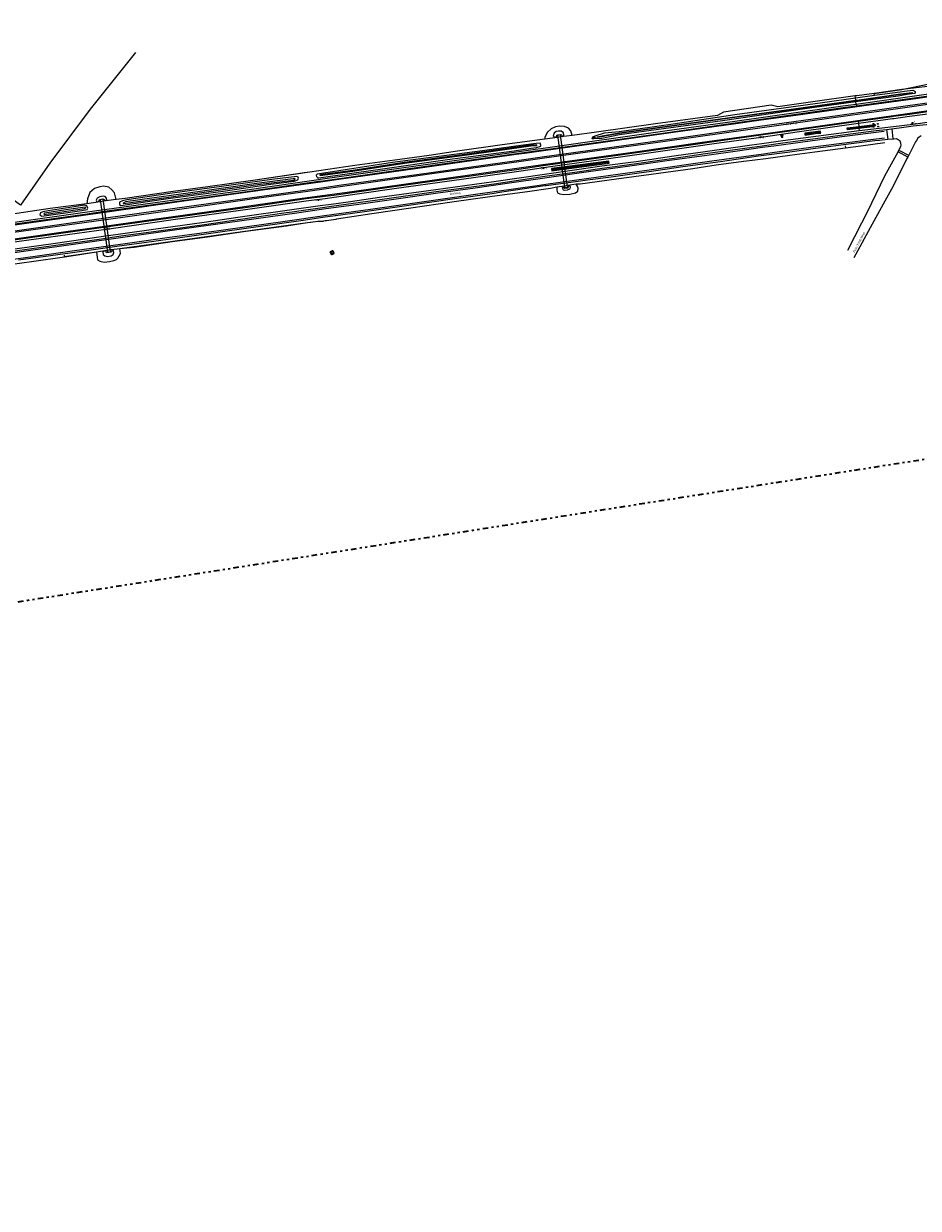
# Model space of a CAD drawing. Header units: metres. Extents: x 169249 to 194689, y 406250 to 412203.
# Tile 202 of 256: x 182966 to 183373, y 409037 to 409575. Entities that reach past the tile are written whole.
import ezdxf
from ezdxf.enums import TextEntityAlignment as Align

# ---------------------------------------------------------------- set-up
doc = ezdxf.new("R2010")
doc.units = ezdxf.units.M
doc.linetypes.add('BGT_NLCS_N264$0$AL-TEKENBLADGRENS', pattern=[11.5, 2.5, -1.5, 1, -1.5, 1, -1.5, 2.5])
doc.layers.get('0').update_dxf_attribs({"linetype": 'CONTINUOUS'})
for name, color, linetype, lineweight in [('BGT_NLCS_N264$0$B-WE-FV-FAUNAPASSAGE-GV', 252, 'CONTINUOUS', 18), ('BGT_NLCS_N264$0$B-WE-FV-GELEIDING_WILDRASTER-G', 252, 'CONTINUOUS', 18), ('BGT_NLCS_N264$0$B-WE-GW-WATERGANG_SLOOT_BODEM-G', 252, 'CONTINUOUS', 18), ('BGT_NLCS_N264$0$B-WE-OG-TOPOGRAFIE_BEBOUWING-G', 252, 'CONTINUOUS', 35), ('BGT_NLCS_N264$0$B-WE-OG-TOPOGRAFIE_WATER-GV', 252, 'CONTINUOUS', 18), ('BGT_NLCS_N264$0$B-WE-OG-TOPOGRAFIE_WEG_BERM-GV', 252, 'CONTINUOUS', 18), ('BGT_NLCS_N264$0$B-WE-VW-BEWEGWIJZERING_DRAAGCONSTRUCTIE-S', 252, 'CONTINUOUS', 25), ('BGT_NLCS_N264$0$B-WE-VW-VERKEERSTEKEN_BORD-S', 252, 'CONTINUOUS', 25), ('BGT_NLCS_N264$0$X-XX-AL-TEKENBLADGRENS-G', 252, 'BGT_NLCS_N264$0$AL-TEKENBLADGRENS', 35), ('X-XX-AL-REFERENTIE-G', 7, 'CONTINUOUS', 18)]:
    doc.layers.add(name, color=color, linetype=linetype, lineweight=lineweight)
for name, color, linetype in [('BGT_NLCS_N264$0$B-WE-IE-MEUBILAIR_WEGMEUBILAIR-S', 252, 'CONTINUOUS'), ('BGT_NLCS_N264$0$B-WE-IE-TERREINAFSCHEIDING_KUNSTMATIG_HEKWERK_RASTER-G', 252, 'CONTINUOUS'), ('BGT_NLCS_N264$0$B-WE-OG-TOPOGRAFIE_WATER_SLOOT-GV', 252, 'CONTINUOUS'), ('BGT_NLCS_N264$0$B-WE-OG-TOPOGRAFIE_WEG_RIJWEG-G', 252, 'CONTINUOUS'), ('BGT_NLCS_N264$0$B-WE-VW-MARKERING-G', 252, 'CONTINUOUS'), ('BGT_NLCS_N264$0$B-WE-VW-VERKEERSTEKEN_DRAAGCONSTRUCTIE-S', 252, 'CONTINUOUS'), ('BGT_NLCS_N264$0$Label_Openbareruimte', 252, 'CONTINUOUS'), ('BGT_NLCS_N264$0$Label_Puntobject', 252, 'CONTINUOUS'), ('BGT_NLCS_N264$0$Taludsymbool_Oever', 252, 'CONTINUOUS')]:
    doc.layers.add(name, color=color, linetype=linetype)
doc.styles.add('BGT_NLCS_N264$0$NLCS-ISO', font='NLCS-ISO.ttf')
doc.styles.add('BGT_NLCS_N264$0$STANDARD', font='txt')

# ---------------------------------------------------------------- blocks, each defined once
blk = doc.blocks.new('BGT_NLCS_N264$0$SIE-WEG_WEGWIJZER-SO')
for q in [(-0.29, -0.29), (0, 0.41), (0.29, -0.29)]:
    blk.add_line((0, 0), q)
blk.add_circle((0, 0), 0.413)
blk = doc.blocks.new('BGT_NLCS_N264$0$SIE-WEG_SCHRIKHEK')
for points in [[(-1.125, 0), (-1.125, 0.1), (-1.5, 0.1), (-1.5, 0)], [(-0.375, 0), (-0.375, 0.1), (-0.75, 0.1), (-0.75, 0)], [(0.375, 0.1), (0, 0.1), (0, 0), (0.375, 0)], [(1.125, 0), (1.125, 0.1), (0.75, 0.1), (0.75, 0)]]:
    blk.add_hatch(color=0).paths.add_polyline_path(points)
at = {"color": 0}
for p, q in [((-1.125, 0), (-1.125, 0.1)), ((-0.75, 0), (-0.75, 0.1)), ((-0.375, 0), (-0.375, 0.1)), ((0, 0.1), (0, 0)), ((0.375, 0.1), (0.375, 0)), ((0.75, 0.1), (0.75, 0)), ((1.125, 0.1), (1.125, 0))]:
    blk.add_line(p, q, dxfattribs=at)
at = {"flags": 128}
for points in [[(-1.5, 0.1), (1.5, 0.1), (1.5, 0), (-1.5, 0)], [(-1.0125, 0.1), (-1.0125, 0.25), (-0.8625, 0.25), (-0.8625, 0.1)], [(0.8625, 0.1), (0.8625, 0.25), (1.0125, 0.25), (1.0125, 0.1)]]:
    blk.add_lwpolyline(points, close=True, dxfattribs=at)
blk = doc.blocks.new('BGT_NLCS_N264$0$SIE-WEG_STRAATNAAMBORD_PAAL-SO')
blk.add_line((-0.3, 0), (0.3, 0))
for radius in [0.2, 0.0745]:
    blk.add_circle((0, 0), radius)
at = {"style": 'BGT_NLCS_N264$0$NLCS-ISO'}
blk.add_attdef('STRAATNAAMBORD', (0.28, 0.29), '', height=0.35, dxfattribs=at)
blk = doc.blocks.new('BGT_NLCS_N264$0$SIE-WEG_PAAL_ALGEMEEN_TYPE_02-SO')
at = {"ltscale": 0.5}
h = blk.add_hatch(color=256, dxfattribs=at)
h.paths.add_polyline_path([(0, 0), (0.1875, 0, 0.41421356), (0, 0.1875)])
h.paths.add_polyline_path([(0, -0.1875), (0, 0), (-0.1875, 0, 0.41421356)])
for p, q in [((-0.1875, 0), (0.1875, 0)), ((0, -0.1875), (0, 0.1875))]:
    blk.add_line(p, q, dxfattribs=at)
blk.add_circle((0, 0), 0.1875, dxfattribs=at)
blk = doc.blocks.new('BGT_NLCS_N264$0$SIE-WEG_VERKEERSBORD_PAAL-SO')
blk.add_line((-0.3, 0), (0.3, 0))
for radius in [0.2, 0.0745]:
    blk.add_circle((0, 0), radius)
blk = doc.blocks.new('BGT_NLCS_N264$0$BGT_NLCS_N264_ACAD_1_FMEBLOCK14')
at = {"layer": 'BGT_NLCS_N264$0$Taludsymbool_Oever', "color": 7, "lineweight": 18}
for p, q in [((-0.58, 0.35, 17.38), (0.83, -0.17, 17.38)), ((-0.05, 0.55, 17.38), (0.4, 0.39, 17.38)), ((-0.83, -0.36, 17.38), (-0.3, -0.55, 17.38)), ((-0.71, -0.01, 17.38), (0.14, -0.32, 17.38))]:
    blk.add_line(p, q, dxfattribs=at)
blk = doc.blocks.new('BGT_NLCS_N264')
at = {"layer": 'BGT_NLCS_N264$0$B-WE-FV-FAUNAPASSAGE-GV'}
for points in [[(183208.74, 409524.5, 16.08), (183212.05, 409500.69, 16.49), (183213.41, 409500.87, 16.54), (183210.11, 409524.7, 16.09), (183208.74, 409524.5, 16.08)], [(183005.85, 409471.6, 16.29), (183002.47, 409495.41, 16), (183001.11, 409495.22, 15.99), (183004.49, 409471.44, 16.32), (183005.85, 409471.6, 16.29)]]:
    blk.add_polyline3d(points, dxfattribs=at)
at = {"layer": 'BGT_NLCS_N264$0$B-WE-FV-GELEIDING_WILDRASTER-G'}
for p, q in [((183352.55, 409543.49, 17.69), (183365.12, 409545.3, 17.8)), ((183352.7, 409542.65, 17.8), (183352.55, 409543.49, 17.69)), ((183352.7, 409542.65, 17.8), (183352.7, 409542.65, 17.8)), ((183096.35, 409507.79, 17.2), (183071.48, 409504.14, 17.25)), ((183100.13, 409485.49, 17.35), (183102.47, 409485.52, 17.38)), ((183108.11, 409486.28, 17.37), (183103.89, 409485.57, 17.37)), ((182984.72, 409470.07, 17.35), (182984.84, 409469.38, 17.41)), ((182984.84, 409469.38, 17.41), (182984.87, 409469.2, 17.43))]:
    blk.add_line(p, q, dxfattribs=at)
for points in [[(183365.12, 409545.3, 17.8), (183381.94, 409548.77, 18.22), (183389.73, 409564.91, 18.21)], [(183344.05, 409542.35, 17.74), (183324.74, 409539.67, 17.72), (183308.89, 409537.47, 17.57), (183305.84, 409538.2, 17.57), (183284.24, 409534.94, 17.46), (183281.44, 409533.47, 17.44), (183253.27, 409529.63, 17.63), (183226.59, 409525.95, 17.29), (183215.52, 409524.39, 17.05)], [(183352.55, 409543.49, 17.69), (183344.79, 409542.45, 17.74), (183344.05, 409542.35, 17.74)], [(183203.06, 409522.76, 16.97), (183183.65, 409520.15, 17.06), (183163.35, 409517.29, 17.1), (183150.55, 409515.26, 17.16), (183137.18, 409513.49, 17.12), (183116.79, 409510.68, 17.1), (183096.35, 409507.79, 17.2)], [(183215.52, 409524.39, 17.05), (183210.28, 409523.7, 17.01), (183208.78, 409523.51, 17), (183203.06, 409522.76, 16.97)], [(183357.45, 409521, 17.64), (183346.52, 409519.58, 17.59), (183339.61, 409518.65, 17.63)], [(183339.61, 409518.65, 17.63), (183325.75, 409516.79, 17.45), (183314.25, 409515.34, 17.49), (183303.41, 409513.82, 17.54), (183293.39, 409512.5, 17.52), (183293.27, 409512.49, 17.52), (183280.86, 409510.84, 17.4), (183276.07, 409510.13, 17.39), (183270.23, 409509.28, 17.38), (183251.29, 409506.71, 17.36), (183235.61, 409504.49, 17.15), (183219.16, 409502.24, 17.32), (183217.3, 409502.29, 17.32)], [(183339.41, 409519.72, 17.7), (183339.58, 409518.82, 17.64), (183339.61, 409518.65, 17.63)], [(183071.48, 409504.14, 17.25), (183050.01, 409501.09, 17.18), (183034.26, 409498.95, 17.18), (183012.51, 409495.8, 17.18), (183008.31, 409495.32, 17.12)], [(183208.55, 409500.92, 17.24), (183205.64, 409500.32, 17.25), (183195.17, 409498.82, 17.28), (183179.18, 409496.62, 17.28), (183160.82, 409494.06, 17.27), (183142.17, 409491.38, 17.28), (183124.53, 409488.84, 17.22), (183108.37, 409486.32, 17.37), (183108.11, 409486.28, 17.37)], [(183217.3, 409502.29, 17.32), (183213.32, 409501.66, 17.29), (183211.86, 409501.43, 17.27), (183208.55, 409500.92, 17.24)], [(182994.99, 409493.32, 16.97), (182978.34, 409491.16, 17.23), (182960.23, 409488.55, 17.25), (182943.8, 409486.22, 17.03), (182922.61, 409483.26, 17.1), (182900.97, 409480.12, 17.18), (182891.83, 409479.04, 17.33)], [(183008.31, 409495.32, 17.12), (183002.67, 409494.47, 17.06), (183001.13, 409494.24, 17.04), (182994.99, 409493.32, 16.97)], [(183010, 409473.01, 17.24), (183016.61, 409473.72, 17.29), (183033.76, 409476.23, 17.41), (183049.89, 409478.4, 17.37), (183067.24, 409480.88, 17.26), (183085.7, 409483.33, 17.22), (183095.21, 409484.81, 17.34)], [(183095.21, 409484.81, 17.34), (183096.83, 409485.06, 17.36), (183099.95, 409485.49, 17.35), (183100.13, 409485.49, 17.35)], [(183103.89, 409485.57, 17.37), (183103.32, 409485.55, 17.37), (183102.47, 409485.52, 17.38)], [(182999.48, 409471.46, 17.24), (183004.14, 409472.35, 17.29), (183005.92, 409472.52, 17.25), (183006.24, 409472.55, 17.24), (183010, 409473.01, 17.24)], [(182846.36, 409448.81, 17.49), (182852.37, 409449.73, 17.44), (182860.67, 409451.01, 17.37), (182861.31, 409451.11, 17.37), (182875.5, 409453.49, 17.49), (182876.4, 409453.63, 17.49), (182887.13, 409455.33, 17.47), (182898.81, 409457.06, 17.39), (182922.58, 409460.49, 17.37), (182947.84, 409464.11, 17.37), (182969.91, 409467.16, 17.39), (182984.87, 409469.2, 17.43)], [(182984.87, 409469.2, 17.43), (182989.85, 409469.95, 17.24), (182999.48, 409471.46, 17.24)]]:
    blk.add_polyline3d(points, dxfattribs=at)
at = {"layer": 'BGT_NLCS_N264$0$B-WE-GW-WATERGANG_SLOOT_BODEM-G'}
blk.add_line((183344.28, 409540.38, 17.32), (183344.32, 409540.08, 17.32), dxfattribs=at)
at = {"layer": 'BGT_NLCS_N264$0$B-WE-IE-TERREINAFSCHEIDING_KUNSTMATIG_HEKWERK_RASTER-G'}
blk.add_polyline3d([(183017.22, 409562.12, 16.88), (182996.51, 409536.39, 16.86), (182978.21, 409511.81, 17.1), (182965.01, 409492.71, 17.09), (182948.06, 409505.05, 17.2), (182924.92, 409518.84, 17.28), (182903.11, 409489.75, 17.29), (182896.35, 409480.5, 17.55), (182890.3, 409479.95, 17.51), (182889.26, 409481.74, 17.46), (182885.6, 409488.04, 17.29), (182884.97, 409489.12, 17.3), (182874.86, 409505.61, 17.24), (182873.6, 409507.68, 17.24), (182869.41, 409513.56, 17.25), (182857.96, 409529.59, 17.27)], dxfattribs=at)
at = {"layer": 'BGT_NLCS_N264$0$B-WE-OG-TOPOGRAFIE_BEBOUWING-G'}
blk.add_polyline3d([(183107.25, 409470.7, 17.36), (183106.3, 409470.25, 17.36), (183105.7, 409471.51, 17.36), (183106.64, 409471.97, 17.36), (183107.25, 409470.7, 17.36)], dxfattribs=at)
at = {"layer": 'BGT_NLCS_N264$0$B-WE-OG-TOPOGRAFIE_WATER-GV'}
for p, q in [((183344.28, 409540.38, 17.32), (183344.15, 409541.47, 17.87)), ((183344.36, 409539.68, 17.82), (183344.32, 409540.08, 17.32)), ((183345.66, 409528.27, 17.63), (183345.63, 409528.51, 17.95)), ((183345.73, 409527.61, 17.85), (183345.71, 409527.86, 17.61))]:
    blk.add_line(p, q, dxfattribs=at)
for points in [[(183344.28, 409540.38, 17.32), (183345.8, 409540.59, 17.33), (183364.55, 409543.32, 17.51), (183369.91, 409543.97, 17.42), (183369.95, 409543.67, 17.42), (183364.59, 409543.03, 17.51), (183345.84, 409540.29, 17.33), (183344.32, 409540.08, 17.32)], [(183344.32, 409540.08, 17.32), (183314.93, 409536.05, 17.22), (183287.13, 409532.32, 17.11), (183254.2, 409527.76, 17.07), (183239.1, 409525.58, 16.59), (183236.97, 409525.28, 16.57), (183231.03, 409524.28, 16.8), (183228.94, 409523.78, 16.75), (183227, 409523.46, 16.72), (183226.89, 409523.77, 16.72), (183229.87, 409524.35, 16.75), (183236.95, 409525.58, 16.57), (183239.05, 409525.88, 16.59), (183254.16, 409528.06, 17.07), (183287.09, 409532.61, 17.11), (183314.89, 409536.34, 17.22), (183344.28, 409540.38, 17.32)], [(183328.23, 409525.93, 17.84), (183328.12, 409526.35, 17.9), (183326.04, 409526.01, 17.6), (183323.38, 409525.71, 17.8), (183321.19, 409525.47, 17.86), (183321.2, 409524.99, 17.85), (183321.26, 409524.52, 17.85), (183323.28, 409524.79, 17.83), (183325.95, 409525.22, 17.7), (183328.35, 409525.48, 17.78), (183328.23, 409525.93, 17.84)], [(183345.71, 409527.86, 17.61), (183340.8, 409527.17, 17.64), (183340.62, 409527.69, 17.63), (183345.66, 409528.27, 17.63)], [(183345.66, 409528.27, 17.63), (183351.35, 409528.93, 17.63), (183351.39, 409528.65, 17.67), (183345.71, 409527.86, 17.61)], [(183099.71, 409506.77, 17.24), (183099.28, 409506.35, 17.24), (183099.4, 409505.82, 17.24), (183099.59, 409505.43, 17.24), (183099.86, 409505.21, 17.24), (183100.39, 409505.15, 17.27), (183127.16, 409508.89, 17.25), (183158.89, 409513.53, 17.28), (183189.06, 409517.41, 17.27), (183196.83, 409518.63, 17.3), (183199.25, 409518.9, 17.36), (183201.23, 409519.48, 17.05), (183201.18, 409519.94, 17.05), (183200.91, 409520.82, 17.03), (183199.12, 409520.67, 17.03), (183196.65, 409520.5, 16.84), (183188.84, 409519.4, 16.76), (183174.69, 409517.43, 16.83), (183133.82, 409512.18, 16.93), (183100.65, 409506.97, 17.23), (183099.71, 409506.77, 17.24)], [(183232.33, 409511.84, 17.36), (183232.18, 409512.71, 17.44), (183206.1, 409509.39, 17.48), (183206.24, 409508.25, 17.54), (183232.33, 409511.84, 17.36)], [(183079.12, 409504.42, 17.07), (183056.15, 409501.25, 16.98), (183032.74, 409498.02, 17.01), (183013.23, 409495.19, 17.09), (183011.21, 409494.7, 17.09), (183009.95, 409494.09, 17.09), (183009.95, 409493.06, 17.09), (183010.54, 409492.58, 17.07), (183017.46, 409493.58, 17.14), (183032.07, 409495.75, 17.14), (183057.05, 409499.14, 17.16), (183078.58, 409502.23, 17.2), (183089.22, 409503.58, 17.12), (183090.85, 409504.19, 17.01), (183091.22, 409505.03, 17.05), (183091.06, 409505.44, 17.09), (183090.41, 409505.75, 17.05), (183079.12, 409504.42, 17.07)], [(182977.51, 409490.14, 17.27), (182975.08, 409489.69, 17.25), (182974.05, 409489.22, 17.2), (182973.74, 409488.33, 17.16), (182974.55, 409487.79, 17.23), (182992.83, 409490.32, 17.07), (182995.21, 409490.76, 17.03), (182995.57, 409491.38, 17.03), (182995.02, 409492.46, 17.01), (182994.06, 409492.73, 17.05), (182991.21, 409492.27, 17.01), (182977.51, 409490.14, 17.27)]]:
    blk.add_polyline3d(points, dxfattribs=at)
at = {"layer": 'BGT_NLCS_N264$0$B-WE-OG-TOPOGRAFIE_WATER_SLOOT-GV'}
for points in [[(183325.05, 409525.47, 17.5), (183323.44, 409525.33, 17.51), (183321.44, 409525.15, 17.77), (183321.49, 409524.94, 17.68), (183323.46, 409525.13, 17.51), (183325.08, 409525.27, 17.5), (183328.09, 409525.76, 17.67), (183328.03, 409525.98, 17.68), (183325.05, 409525.47, 17.5)], [(183167.77, 409515.53, 16.51), (183196.73, 409519.66, 16.31), (183199.46, 409519.9, 16.62), (183199.47, 409520.13, 16.62), (183196.71, 409519.96, 16.31), (183167.73, 409515.83, 16.51), (183139.22, 409512.12, 16.39), (183115.84, 409508.5, 16.57), (183100.94, 409506.48, 16.8), (183100.98, 409506.18, 16.8), (183115.88, 409508.2, 16.57), (183139.26, 409511.82, 16.39), (183167.77, 409515.53, 16.51)], [(183206.49, 409508.75, 17.23), (183231.81, 409512.21, 17.4), (183231.76, 409512.42, 17.36), (183206.42, 409509.06, 17.3), (183206.49, 409508.75, 17.23)], [(183036.52, 409497.03, 16.48), (183053.66, 409499.45, 16.59), (183072.67, 409502.11, 16.68), (183088.96, 409504.08, 16.63), (183089.7, 409504.47, 16.66), (183089.57, 409504.84, 16.63), (183088.77, 409504.76, 16.61), (183071.11, 409502.44, 16.61), (183046.46, 409498.95, 16.61), (183024.57, 409495.89, 16.63), (183012.65, 409494.28, 16.57), (183011.6, 409493.62, 16.57), (183011.62, 409493.47, 16.57), (183012.94, 409493.71, 16.55), (183036.52, 409497.03, 16.48)], [(182994.65, 409491.46, 16.63), (182994.25, 409491.76, 16.66), (182985.5, 409490.55, 16.63), (182976.02, 409489.05, 16.77), (182975.49, 409488.84, 16.79), (182975.84, 409488.49, 16.79), (182977.51, 409488.8, 16.83), (182977.63, 409488.82, 16.85), (182993.96, 409491.15, 16.63), (182994.65, 409491.46, 16.63)]]:
    blk.add_polyline3d(points, dxfattribs=at)
at = {"layer": 'BGT_NLCS_N264$0$B-WE-OG-TOPOGRAFIE_WEG_BERM-GV'}
for p, q in [((183344.15, 409541.47, 17.87), (183344.05, 409542.35, 17.74)), ((183344.15, 409541.47, 17.87), (183352.7, 409542.65, 17.89)), ((183344.48, 409538.67, 17.81), (183344.36, 409539.68, 17.82)), ((183344.48, 409538.67, 17.81), (183344.57, 409537.88, 17.86)), ((183345.38, 409530.71, 17.88), (183345.47, 409529.92, 17.83)), ((183345.47, 409529.92, 17.83), (183345.63, 409528.51, 17.95)), ((183345.73, 409527.61, 17.85), (183345.85, 409526.58, 17.73)), ((183010, 409473.01, 17.24), (183095.21, 409484.81, 1.46)), ((183095.21, 409484.81, 1.46), (183100.13, 409485.49, 0.55)), ((182984.84, 409469.38, 14.85), (182999.48, 409471.46, 17.24))]:
    blk.add_line(p, q, dxfattribs=at)
for points in [[(183425.41, 409553.27, 18.14), (183410.09, 409550.91, 18.15), (183388.58, 409547.98, 17.94), (183385.02, 409547.57, 17.92), (183383.52, 409547.4, 17.91), (183365.12, 409545.3, 17.8)], [(183344.48, 409538.67, 17.81), (183376.19, 409543.09, 17.97), (183377.94, 409543.34, 17.98), (183378.38, 409543.4, 17.98), (183399.17, 409546.35, 18.05), (183400.83, 409546.59, 18.06), (183407.08, 409547.4, 18.09), (183411.61, 409547.76, 18.08), (183416.46, 409548.01, 18.07), (183424.05, 409547.91, 18.06), (183427.87, 409547.8, 18.06), (183432.88, 409547.66, 18.06), (183432.86, 409546.86, 18.11)], [(183344.57, 409537.88, 17.86), (183376.3, 409542.29, 18.02), (183378.05, 409542.54, 18.03), (183378.49, 409542.6, 18.03), (183399.28, 409545.56, 18.1), (183400.93, 409545.79, 18.11), (183407.17, 409546.6, 18.14), (183411.66, 409546.96, 18.13), (183416.47, 409547.21, 18.12), (183424.03, 409547.11, 18.11), (183427.85, 409547, 18.11), (183432.86, 409546.86, 18.11)], [(183352.7, 409542.65, 17.89), (183364.45, 409544.27, 17.91), (183366.47, 409544.56, 17.92), (183370.19, 409545, 17.91), (183370.73, 409544.64, 17.91), (183371.19, 409544.42, 17.92), (183371.24, 409544.03, 17.91), (183371.28, 409543.59, 17.91), (183370.83, 409543.49, 17.91), (183367.63, 409542.96, 17.9), (183363.49, 409542.31, 17.9), (183344.36, 409539.68, 17.82)], [(183365.12, 409545.3, 17.8), (183352.74, 409543.52, 17.69), (183352.55, 409543.49, 17.69)], [(182961.18, 409484.85, 17.26), (182994.1, 409489.48, 17.25), (183001.92, 409490.57, 17.25), (183003.14, 409490.74, 17.25), (183026.13, 409493.96, 17.23), (183065.64, 409499.41, 17.25), (183091.86, 409503.22, 17.25), (183100.34, 409504.39, 17.25), (183102.14, 409504.64, 17.26), (183115.05, 409506.44, 17.28), (183154.25, 409511.98, 17.29), (183191.32, 409517.1, 17.34), (183198.71, 409518.14, 17.37), (183201.24, 409518.5, 17.38), (183258.61, 409526.59, 17.64), (183290.43, 409531.09, 17.72), (183300.09, 409532.45, 17.74), (183338.44, 409537.83, 17.78), (183344.46, 409538.67, 17.81), (183344.48, 409538.67, 17.81)], [(182961.29, 409484.06, 17.31), (182994.21, 409488.69, 17.3), (183002.04, 409489.78, 17.3), (183003.25, 409489.95, 17.3), (183026.24, 409493.16, 17.28), (183065.75, 409498.62, 17.3), (183091.97, 409502.43, 17.3), (183100.45, 409503.6, 17.3), (183102.25, 409503.85, 17.31), (183115.16, 409505.65, 17.33), (183154.36, 409511.19, 17.34), (183191.43, 409516.31, 17.39), (183198.82, 409517.35, 17.42), (183201.35, 409517.71, 17.43), (183258.73, 409525.79, 17.69), (183290.55, 409530.3, 17.77), (183300.2, 409531.66, 17.79), (183338.55, 409537.04, 17.83), (183344.57, 409537.88, 17.86)], [(183344.36, 409539.68, 17.82), (183321.19, 409536.49, 17.73), (183283.8, 409531.09, 17.7), (183244.7, 409525.76, 17.46), (183237.03, 409524.65, 17.44), (183228.98, 409522.98, 17.33), (183224.48, 409522.84, 17.38), (183224.82, 409523.76, 17.38), (183225.85, 409524.16, 17.36), (183230.12, 409525.52, 17.33), (183236.89, 409526.17, 17.26), (183261.41, 409529.62, 17.51), (183289.35, 409533.89, 17.77), (183329.13, 409539.39, 17.83), (183344.15, 409541.47, 17.87)], [(183423.59, 409539.88, 18.11), (183422.6, 409539.87, 18.11), (183415.95, 409539.85, 18.13), (183411.5, 409539.63, 18.12), (183409.2, 409539.42, 18.12), (183404.68, 409538.86, 18.14), (183400.3, 409538.35, 18.13), (183399.64, 409538.27, 18.13), (183395.17, 409537.62, 18.09), (183381.79, 409535.7, 18.04), (183380.47, 409535.51, 18.04), (183379.51, 409535.4, 18.07), (183379.15, 409535.36, 18.08), (183368.62, 409533.88, 17.99), (183361.46, 409532.93, 17.93), (183360.79, 409532.85, 17.92), (183357.68, 409532.45, 17.92), (183345.38, 409530.71, 17.88)], [(183345.47, 409529.92, 17.83), (183345.49, 409529.92, 17.83), (183357.78, 409531.66, 17.87), (183360.89, 409532.05, 17.87), (183361.57, 409532.14, 17.88), (183368.73, 409533.09, 17.94), (183379.25, 409534.57, 18.03), (183379.6, 409534.6, 18.02), (183380.57, 409534.71, 17.99), (183381.9, 409534.9, 17.99), (183395.28, 409536.83, 18.04), (183399.74, 409537.48, 18.08), (183400.4, 409537.56, 18.08), (183404.78, 409538.07, 18.09), (183409.28, 409538.62, 18.07), (183411.56, 409538.83, 18.07), (183415.97, 409539.05, 18.08), (183422.61, 409539.07, 18.06), (183423.59, 409539.08, 18.06), (183423.59, 409539.88, 18.11)], [(183345.85, 409526.58, 17.73), (183354.92, 409527.77, 17.76), (183363.91, 409528.84, 17.79), (183372.67, 409529.87, 17.77), (183375.69, 409530.3, 17.77), (183384.52, 409531.16, 17.81), (183392.13, 409531.98, 17.93), (183400.17, 409532.85, 17.93), (183406.86, 409533.52, 17.98), (183416.18, 409534.02, 18.06), (183418.47, 409533.89, 18.1), (183420.97, 409533.53, 18.02), (183424.1, 409532.85, 18.21), (183426.76, 409532.21, 18.15), (183431.07, 409531.04, 18.13), (183437.14, 409528.95, 18.21), (183451.62, 409523.75, 18.08), (183463.67, 409519.65, 18.17), (183475.85, 409515.56, 18.21)], [(183345.38, 409530.71, 17.88), (183318.65, 409526.93, 17.79), (183301.21, 409524.47, 17.78), (183279.84, 409521.47, 17.76), (183270.49, 409520.16, 17.73), (183237.28, 409515.5, 17.6), (183208.75, 409511.48, 17.53), (183202.36, 409510.56, 17.46), (183200.31, 409510.26, 17.44), (183191.18, 409508.94, 17.35), (183189.08, 409508.68, 17.35), (183160.66, 409504.72, 17.37), (183134.46, 409501.03, 17.35), (183107.27, 409497.1, 17.3), (183103.26, 409496.6, 17.31), (183094.6, 409495.54, 17.32), (183069.14, 409491.84, 17.31), (183034.15, 409486.98, 17.29), (183005.97, 409482.97, 17.29), (183004.26, 409482.73, 17.29), (183003.75, 409482.66, 17.29), (182955.24, 409475.88, 17.3)], [(182955.35, 409475.09, 17.25), (183003.86, 409481.86, 17.23), (183004.37, 409481.93, 17.23), (183006.08, 409482.17, 17.23), (183034.26, 409486.19, 17.24), (183069.25, 409491.04, 17.26), (183094.7, 409494.74, 17.27), (183103.36, 409495.81, 17.26), (183107.38, 409496.31, 17.25), (183134.58, 409500.24, 17.3), (183160.77, 409503.93, 17.32), (183189.18, 409507.89, 17.3), (183191.3, 409508.15, 17.3), (183200.43, 409509.47, 17.39), (183202.47, 409509.77, 17.41), (183208.86, 409510.69, 17.48), (183237.39, 409514.71, 17.55), (183270.6, 409519.37, 17.68), (183279.95, 409520.68, 17.71), (183301.32, 409523.68, 17.73), (183318.76, 409526.13, 17.74), (183345.47, 409529.92, 17.83)], [(182952.32, 409471.56, 17.37), (182979.71, 409475.33, 17.29), (183001.55, 409478.49, 17.39), (183010.31, 409479.76, 17.33), (183026.36, 409481.96, 17.29), (183047.28, 409484.84, 17.37), (183064.77, 409487.37, 17.33), (183088.14, 409490.75, 17.37), (183100.97, 409492.53, 17.37), (183106.02, 409493.22, 17.32), (183106.03, 409493.22, 17.32), (183113.77, 409494.25, 17.38), (183127.99, 409496.31, 17.32), (183153.63, 409499.91, 17.25), (183179.85, 409503.46, 17.25), (183202.86, 409506.82, 17.28), (183217.58, 409508.89, 17.36), (183228.92, 409510.55, 17.43), (183244.52, 409512.62, 17.32), (183261.64, 409515.08, 17.43), (183275.94, 409517.12, 17.51), (183297.1, 409520.11, 17.61), (183301.67, 409520.73, 17.61), (183311.08, 409522.03, 17.62), (183345.85, 409526.58, 17.73)], [(183215.52, 409524.39, 17.05), (183214.89, 409526.46, 16.98), (183213.74, 409527.64, 16.75), (183211.93, 409528.49, 16.59), (183209.94, 409528.63, 16.47), (183207.93, 409528.3, 16.59), (183205.86, 409527.45, 16.47), (183204.32, 409525.83, 16.57), (183203.07, 409523.62, 16.82), (183203.06, 409522.76, 16.97)], [(183210.8, 409524.03, 16.22), (183211.03, 409523.96, 16.22), (183211.65, 409524.49, 16.15), (183211.54, 409525.58, 16.13), (183210.47, 409526.33, 16.05), (183209.31, 409526.35, 16.02), (183208.2, 409526.15, 16.09), (183207.23, 409525.4, 16.07), (183206.91, 409524.23, 16.11), (183207.48, 409523.55, 16.15), (183208.27, 409523.69, 16.13), (183208.49, 409524.1, 16.2), (183208.58, 409524.6, 16.18), (183210.32, 409524.85, 16.2), (183210.64, 409524.75, 16.2), (183210.8, 409524.03, 16.22)], [(183345.73, 409527.61, 17.85), (183340.48, 409526.97, 17.88), (183340.4, 409527.92, 18.04), (183345.63, 409528.51, 17.95)], [(183345.63, 409528.51, 17.95), (183351.77, 409529.21, 17.85), (183351.82, 409528.36, 17.81), (183345.73, 409527.61, 17.85)], [(183096.35, 409507.79, 17.2), (183093.71, 409507.41, 17.2), (183092.85, 409507.28, 17.2), (183071.48, 409504.14, 17.25)], [(183008.31, 409495.32, 17.12), (183007.57, 409498.33, 16.94), (183006.44, 409499.71, 16.96), (183004.98, 409500.96, 16.77), (183002.68, 409501.34, 16.7), (183000.96, 409501.05, 16.74), (182998.59, 409500.31, 16.88), (182996.48, 409498.48, 16.88), (182995.34, 409495.68, 16.79), (182994.99, 409493.32, 16.97)], [(183208.55, 409500.92, 17.24), (183208.53, 409499.93, 17.12), (183208.52, 409499.48, 17.07), (183208.86, 409498.31, 16.97), (183209.92, 409497.91, 16.98), (183211.5, 409497.56, 16.95), (183214.43, 409497.72, 16.82), (183216.96, 409498.29, 16.97), (183218.05, 409499.06, 16.97), (183218.13, 409500.43, 17.06), (183217.94, 409501.26, 17.11), (183217.91, 409501.39, 17.12), (183217.3, 409502.29, 17.32)], [(183211.52, 409500.82, 16.33), (183211.14, 409500.75, 16.33), (183210.95, 409500.38, 16.35), (183211.01, 409500.28, 16.35), (183211.35, 409499.71, 16.38), (183212.13, 409499.5, 16.33), (183213.35, 409499.72, 16.35), (183214.4, 409500.16, 16.36), (183214.78, 409500.76, 16.36), (183214.77, 409500.81, 16.36), (183214.62, 409501.52, 16.36), (183213.8, 409501.35, 16.35), (183213.56, 409500.64, 16.29), (183213.52, 409500.52, 16.27), (183211.97, 409500.3, 16.29), (183211.83, 409500.4, 16.27), (183211.72, 409500.48, 16.26), (183211.52, 409500.82, 16.33)], [(183000.62, 409495.05, 16.05), (183000.84, 409495.26, 16.03), (183002.33, 409495.53, 16.03), (183002.93, 409495.34, 16.09), (183003.38, 409494.86, 16.05), (183004.12, 409495.16, 16.09), (183003.99, 409495.84, 16.11), (183003.4, 409496.74, 16.07), (183002.46, 409496.8, 16.07), (183000.91, 409496.51, 16.03), (182999.76, 409495.88, 16.03), (182999.35, 409494.93, 16.09), (182999.66, 409494.28, 16.09), (183000.37, 409494.41, 16.05), (183000.7, 409494.61, 16.05), (183000.62, 409495.05, 16.05)], [(182999.48, 409471.46, 17.24), (182999.56, 409470.19, 17.2), (182999.7, 409469.09, 17.08), (182999.94, 409467.96, 17.04), (183001.02, 409467.26, 17.04), (183002.9, 409466.84, 17.02), (183005.37, 409467.07, 17.02), (183007.27, 409467.62, 17.02), (183008.58, 409468.11, 16.98), (183009.18, 409468.64, 17), (183010.39, 409470.84, 17.02), (183010.2, 409471.99, 17.14), (183010, 409473.01, 17.24)], [(183006.7, 409472.36, 16.13), (183006.3, 409472.14, 16.09), (183006.39, 409471.63, 16.07), (183006.27, 409471.36, 16.11), (183004.01, 409471.07, 16.05), (183003.74, 409471.92, 15.99), (183002.69, 409471.67, 16.05), (183002.39, 409471.31, 16.09), (183002.55, 409470.3, 16.13), (183003.27, 409469.7, 16.13), (183004.45, 409469.44, 16.15), (183006.07, 409469.74, 16.18), (183007.03, 409470.31, 16.16), (183007.37, 409471.16, 16.18), (183007.21, 409472.2, 16.15), (183006.7, 409472.36, 16.13)]]:
    blk.add_polyline3d(points, dxfattribs=at)
at = {"layer": 'BGT_NLCS_N264$0$B-WE-OG-TOPOGRAFIE_WEG_RIJWEG-G'}
for points in [[(182952.46, 409470.57, 17.37), (182979.85, 409474.34, 17.29), (183001.69, 409477.5, 17.39), (183010.45, 409478.77, 17.33), (183026.49, 409480.97, 17.29), (183047.42, 409483.85, 17.37), (183064.91, 409486.38, 17.33), (183085.63, 409489.37, 17.37), (183088.28, 409489.76, 17.37), (183093.51, 409490.48, 17.37), (183101.1, 409491.54, 17.37), (183106.16, 409492.23, 17.32), (183113.91, 409493.26, 17.38), (183128.13, 409495.32, 17.32), (183153.77, 409498.92, 17.25), (183179.99, 409502.47, 17.25), (183203, 409505.83, 17.28), (183217.72, 409507.9, 17.36), (183226.99, 409509.26, 17.42), (183229.05, 409509.56, 17.43), (183232.58, 409510.03, 17.41), (183244.66, 409511.63, 17.32), (183255.1, 409513.13, 17.39), (183261.78, 409514.09, 17.43), (183276.08, 409516.13, 17.51), (183297.24, 409519.12, 17.61), (183301.8, 409519.74, 17.61), (183311.21, 409521.03, 17.62), (183336.16, 409524.3, 17.7), (183353.48, 409526.57, 17.75), (183355.04, 409526.77, 17.76), (183358.3, 409527.16, 17.77)], [(183358.3, 409527.16, 17.77), (183364.03, 409527.85, 17.79), (183370.38, 409528.69, 17.91), (183374.73, 409529.26, 17.97), (183378.01, 409529.59, 17.95)], [(183358.86, 409522.5, 17.65), (183355.02, 409522.1, 17.61), (183352.97, 409521.89, 17.59), (183342.14, 409520.61, 17.53), (183325.91, 409518.47, 17.45), (183313.21, 409516.61, 17.43), (183302.49, 409515.24, 17.42), (183300.05, 409514.92, 17.42), (183282.82, 409512.44, 17.38), (183265.77, 409510.17, 17.32), (183250.44, 409507.91, 17.3), (183246.9, 409507.41, 17.28), (183233.22, 409505.49, 17.21), (183222.5, 409504.07, 17.24), (183219.22, 409503.63, 17.25), (183203.61, 409501.58, 17.32), (183202.99, 409501.5, 17.32), (183183.5, 409498.56, 17.28), (183179.17, 409497.91, 17.27), (183167.02, 409496.24, 17.25), (183164.77, 409495.93, 17.25), (183162.25, 409495.57, 17.25), (183150.75, 409493.91, 17.27), (183137.12, 409491.99, 17.23), (183120.14, 409489.61, 17.21), (183108, 409487.9, 17.36), (183107.81, 409487.87, 17.36), (183102.3, 409487.07, 17.33), (183093.35, 409485.78, 17.27), (183074, 409483.05, 17.27), (183057.66, 409480.79, 17.33), (183038.47, 409478.1, 17.33), (183021.05, 409475.65, 17.21), (183008.66, 409473.94, 17.29), (182987.52, 409470.92, 17.35), (182964.07, 409467.69, 17.33)], [(183362.81, 409522.91, 17.7), (183362.67, 409522.9, 17.7), (183361.51, 409522.78, 17.68), (183358.86, 409522.5, 17.65)], [(183363.55, 409516.92, 17.64), (183364.18, 409518.26, 17.67), (183364.68, 409519.32, 17.7), (183364.96, 409519.91, 17.71), (183364.8, 409520.94, 17.68), (183364.56, 409521.37, 17.68), (183364.36, 409521.76, 17.68), (183363.97, 409522.1, 17.67), (183363.57, 409522.45, 17.66), (183363.44, 409522.57, 17.66), (183362.81, 409522.91, 17.7)], [(183373.99, 409524.18, 17.74), (183373.46, 409523.9, 17.71), (183373.01, 409523.67, 17.7), (183372.48, 409523.09, 17.68), (183371.88, 409522.17, 17.71), (183371.41, 409521.45, 17.73), (183370.01, 409518.7, 17.68), (183367.88, 409514.54, 17.6)], [(183340.6, 409472.23, 17.11), (183350.24, 409490.9, 17.31), (183351.61, 409493.75, 17.3), (183357.51, 409506.09, 17.24), (183362.78, 409515.54, 17.59), (183363.55, 409516.92, 17.64)], [(183367.88, 409514.54, 17.6), (183367.64, 409514.06, 17.59), (183360.51, 409500.03, 17.27), (183357.46, 409494.52, 17.3), (183351.72, 409484.14, 17.35), (183343.38, 409468.73, 17.14)]]:
    blk.add_polyline3d(points, dxfattribs=at)
at = {"layer": 'BGT_NLCS_N264$0$B-WE-VW-MARKERING-G', "linetype": 'Continuous'}
blk.add_line((183367.88, 409514.54, 17.6), (183363.55, 409516.92, 17.64), dxfattribs=at)
at = {"layer": 'BGT_NLCS_N264$0$B-WE-VW-MARKERING-G'}
blk.add_line((183364.06, 409517.61, 17.66), (183368.24, 409515.47, 17.73), dxfattribs=at)
at = {"layer": 'BGT_NLCS_N264$0$B-WE-VW-MARKERING-G', "linetype": 'Continuous'}
for points in [[(182922.04, 409478.2, 17.34), (182966.57, 409484.46, 17.33), (183003.3, 409489.61, 17.33), (183008.59, 409490.36, 17.33), (183038.09, 409494.52, 17.32), (183073.76, 409499.5, 17.3), (183102.29, 409503.53, 17.34), (183109.52, 409504.56, 17.35), (183145.32, 409509.54, 17.43), (183190.02, 409515.82, 17.45), (183194.96, 409516.48, 17.52), (183201.39, 409517.39, 17.54), (183229.59, 409521.36, 17.64), (183260.31, 409525.68, 17.74), (183289.86, 409529.83, 17.82), (183300.25, 409531.29, 17.84), (183318.08, 409533.78, 17.87), (183348.01, 409538.05, 17.98), (183372.59, 409541.4, 18.03), (183378.54, 409542.25, 18.07)], [(183379.04, 409538.76, 18.08), (183365.5, 409536.86, 18.03), (183339.65, 409533.21, 17.96), (183315.82, 409529.87, 17.93), (183300.75, 409527.75, 17.9), (183285.61, 409525.63, 17.88), (183256.58, 409521.56, 17.79), (183227.93, 409517.57, 17.69), (183210.46, 409515.1, 17.62), (183201.89, 409513.89, 17.55), (183191.3, 409512.4, 17.46), (183152.83, 409507.04, 17.46), (183108.99, 409500.9, 17.41), (183102.78, 409500.03, 17.4), (183095.4, 409498.99, 17.4), (183072.18, 409495.73, 17.38), (183039.23, 409491.07, 17.38), (183003.79, 409486.09, 17.39), (183002.64, 409485.93, 17.39), (182961.88, 409480.24, 17.39)], [(183422.65, 409544.08, 18.23), (183416.82, 409543.95, 18.19), (183411.3, 409543.63, 18.19), (183406.61, 409543.16, 18.19), (183399.75, 409542.25, 18.17), (183395.83, 409541.73, 18.16), (183378.95, 409539.37, 18.09), (183367.97, 409537.84, 18.04), (183336.02, 409533.37, 17.94), (183300.65, 409528.4, 17.9), (183296.63, 409527.84, 17.89), (183262.83, 409523.07, 17.78), (183229.09, 409518.32, 17.64), (183201.8, 409514.52, 17.51), (183191.4, 409513.07, 17.46), (183144.91, 409506.54, 17.44), (183110.75, 409501.78, 17.4), (183102.69, 409500.65, 17.4), (183077.93, 409497.18, 17.4), (183041.57, 409492.08, 17.38), (183003.7, 409486.76, 17.39), (182989.94, 409484.83, 17.39), (182950.57, 409479.3, 17.38), (182923.78, 409475.55, 17.42)], [(183379.44, 409535.9, 18.06), (183361.35, 409533.3, 17.99), (183349.38, 409531.6, 17.92), (183327.07, 409528.53, 17.87), (183301.15, 409524.88, 17.86), (183297.83, 409524.41, 17.86), (183273.49, 409521, 17.8), (183244.04, 409516.87, 17.65), (183226.5, 409514.4, 17.61), (183202.29, 409511.04, 17.53), (183202.2, 409511.03, 17.53), (183191.38, 409509.48, 17.41), (183155.12, 409504.4, 17.39), (183113.33, 409498.55, 17.36), (183103.18, 409497.14, 17.34), (183092.81, 409495.69, 17.33), (183057.11, 409490.65, 17.34), (183021.29, 409485.63, 17.31), (183004.19, 409483.22, 17.32), (182985.58, 409480.6, 17.32), (182921.82, 409471.55, 17.39)], [(182953.74, 409470.05, 17.41), (182968.41, 409472.12, 17.37), (182990.13, 409475.2, 17.47), (183013.58, 409478.55, 17.35), (183034.8, 409481.45, 17.33), (183064.46, 409485.64, 17.41), (183091.43, 409489.45, 17.43), (183103.67, 409491.18, 17.31), (183117.6, 409493.07, 17.31), (183135.57, 409495.64, 17.31), (183153.36, 409498.11, 17.33), (183171.35, 409500.64, 17.37), (183186.98, 409502.89, 17.35), (183203.11, 409505.14, 17.28), (183205.05, 409505.41, 17.27), (183222.83, 409507.96, 17.35), (183240.53, 409510.49, 17.35), (183258.6, 409513.01, 17.38), (183276.67, 409515.51, 17.48), (183290.58, 409517.46, 17.59), (183301.92, 409519.03, 17.59), (183307.03, 409519.74, 17.59), (183320.24, 409521.55, 17.62), (183337.98, 409523.94, 17.71), (183357.1, 409526.28, 17.75)], [(183358.3, 409527.16, 17.77), (183358.3, 409527.11, 17.77), (183358.85, 409522.56, 17.66), (183358.86, 409522.5, 17.65)], [(183357.26, 409523.16, 17.7), (183351.08, 409522.33, 17.6), (183327.12, 409519.32, 17.55), (183306.26, 409516.52, 17.57), (183302.39, 409515.97, 17.57), (183278.89, 409512.67, 17.55), (183249.36, 409508.53, 17.27), (183223.06, 409504.78, 17.37), (183203.54, 409502.08, 17.34), (183199.6, 409501.53, 17.33), (183171.51, 409497.52, 17.4), (183123.86, 409490.77, 17.27), (183103.04, 409487.86, 17.35), (183085.11, 409485.37, 17.37), (183066.87, 409482.79, 17.41), (183049.56, 409480.38, 17.37), (183031.49, 409477.84, 17.31), (183010.31, 409474.86, 17.35), (182989.44, 409471.91, 17.31), (182971.57, 409469.41, 17.37), (182950.52, 409466.46, 17.33)]]:
    blk.add_polyline3d(points, dxfattribs=at)
at = {"layer": 'BGT_NLCS_N264$0$B-WE-VW-MARKERING-G'}
blk.add_polyline3d([(183361.25, 409522.91, 17.81), (183360.81, 409527.4, 17.79), (183360.8, 409527.44, 17.79)], dxfattribs=at)
at = {"layer": 'BGT_NLCS_N264$0$X-XX-AL-TEKENBLADGRENS-G'}
blk.add_polyline3d([(179459.62, 408045.11, 0), (179824.88, 408233.02, 0), (181328.16, 409006.39, 0), (181394.76, 409023.68, 0), (181539.35, 409117.36, 0), (181648.39, 409103.79, 0), (181736.79, 409149.58, 0), (182661.62, 409265.02, 0), (183148.16, 409341.6, 0), (183404.61, 409381.96, 0), (183657.89, 409105.81, 0), (183889.73, 409338.43, 0), (183732.95, 409543.13, 0), (183924.51, 409664.89, 0), (184371.53, 409746.39, 0)], dxfattribs=at)
at = {"layer": 'BGT_NLCS_N264$0$B-WE-IE-MEUBILAIR_WEGMEUBILAIR-S', "color": 7}
for p in [(183301.32, 409523.65, 17.77), (183202.5, 409509.54, 17.33), (183100.26, 409495.07, 17.19), (183004.36, 409482.01, 17.19)]:
    blk.add_blockref('BGT_NLCS_N264$0$SIE-WEG_PAAL_ALGEMEEN_TYPE_02-SO', p, dxfattribs=at)
at = {"layer": 'BGT_NLCS_N264$0$B-WE-VW-BEWEGWIJZERING_DRAAGCONSTRUCTIE-S', "color": 7}
for p in [(183352.77, 409529.03, 17.84), (183310.69, 409524.29, 17.9)]:
    blk.add_blockref('BGT_NLCS_N264$0$SIE-WEG_WEGWIJZER-SO', p, dxfattribs=at)
at = {"layer": 'BGT_NLCS_N264$0$B-WE-VW-VERKEERSTEKEN_BORD-S', "color": 7}
blk.add_blockref('BGT_NLCS_N264$0$SIE-WEG_STRAATNAAMBORD_PAAL-SO', (183370.07, 409530.13, 17.84), dxfattribs=at).add_auto_attribs({'STRAATNAAMBORD': 'SN1'})
at = {"layer": 'BGT_NLCS_N264$0$B-WE-VW-VERKEERSTEKEN_BORD-S', "color": 7, "rotation": 7.408493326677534}
blk.add_blockref('BGT_NLCS_N264$0$SIE-WEG_SCHRIKHEK', (183370.45, 409529.47, 17.88), dxfattribs=at)
at = {"layer": 'BGT_NLCS_N264$0$B-WE-VW-VERKEERSTEKEN_DRAAGCONSTRUCTIE-S', "color": 7}
for p in [(183352.26, 409529.62, 17.91), (183352.36, 409528.37, 17.8), (183354.34, 409529.67, 17.98), (183354.45, 409528.47, 17.97), (183310.82, 409523.59, 17.75), (183310.86, 409524.61, 17.81)]:
    blk.add_blockref('BGT_NLCS_N264$0$SIE-WEG_VERKEERSBORD_PAAL-SO', p, dxfattribs=at)
at = {"layer": 'BGT_NLCS_N264$0$Taludsymbool_Oever', "color": 7, "lineweight": 18}
blk.add_blockref('BGT_NLCS_N264$0$BGT_NLCS_N264_ACAD_1_FMEBLOCK14', (183225.39, 409523.41), dxfattribs=at)
at = {"layer": 'BGT_NLCS_N264$0$Label_Openbareruimte', "color": 252, "lineweight": 18, "style": 'BGT_NLCS_N264$0$STANDARD'}
for s, rotation, p in [('Bosweg', 7.9923, (183315.02, 409529.72)), ('Bosweg', 7.5303, (183162.29, 409497.96)), ('Peter Ebbenweg', 63.1275, (183345.78, 409475.79))]:
    blk.add_text(s, height=1, rotation=rotation, dxfattribs=at).set_placement(p, align=Align.MIDDLE)
at = {"layer": 'BGT_NLCS_N264$0$Label_Puntobject', "lineweight": 18, "style": 'BGT_NLCS_N264$0$STANDARD'}
for s, p in [('39.5', (183301.32, 409523.65, 17.77)), ('39.4', (183202.5, 409509.54, 17.33)), ('39.3', (183100.26, 409495.07, 17.19)), ('39.2', (183004.36, 409482.01, 17.19))]:
    blk.add_text(s, height=1, dxfattribs=at).set_placement(p, align=Align.MIDDLE)

msp = doc.modelspace()

# ---------------------------------------------------------------- block references
at = {"layer": 'X-XX-AL-REFERENTIE-G'}
msp.add_blockref('BGT_NLCS_N264', (0, 0), dxfattribs=at)

doc.saveas('drawing.dxf')
